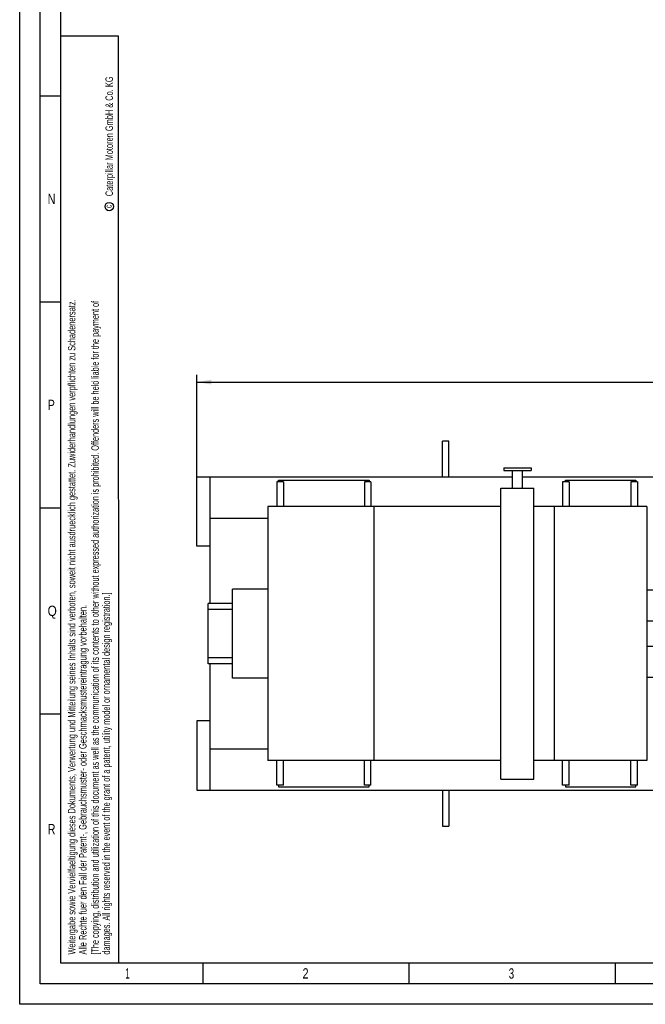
# Model space of a CAD drawing. Header units: millimetres. Extents: x 0 to 1189, y 0 to 841.
# Tile 1 of 140: x 0 to 152, y 0 to 239. Entities that reach past the tile are written whole.
import ezdxf
from ezdxf.enums import TextEntityAlignment as Align

# ---------------------------------------------------------------- set-up
doc = ezdxf.new("R2010")
doc.units = ezdxf.units.MM
doc.header["$LTSCALE"] = 65.395
doc.layers.get('0').update_dxf_attribs({"linetype": 'CONTINUOUS'})
doc.layers.add('6M25C_GENSET_GENERATOR_ABL2593', color=7, linetype='CONTINUOUS')
doc.layers.add('oben_13_VBL2590', color=7, linetype='CONTINUOUS')
doc.styles.get("Standard").update_dxf_attribs({"font": 'txt', "width": 0.6})
doc.styles.add('TEXTSTYLE_2', font='txt')
doc.dimstyles.new('DIMSTYLE_2', dxfattribs={"dimtxt": 3.5, "dimasz": 3.5, "dimexe": 1.8, "dimexo": 0, "dimgap": 0.875, "dimtad": 1, "dimdec": 0, "dimlfac": 25, "dimdsep": 46, "dimtxsty": 'STANDARD', "dimblk": '_FILLED', "dimblk1": '_FILLED', "dimblk2": '_FILLED', "dimcen": 0.09, "dimadec": 0, "dimazin": 0, "dimtp": 2, "dimtm": 2, "dimtfac": 1, "dimtdec": 0, "dimtofl": 0, "dimtmove": 0, "dimatfit": 3, "dimldrblk": '_FILLED', "dimfxl": 1, "dimtolj": 1, "dimarcsym": 0})

# ---------------------------------------------------------------- blocks, each defined once
blk = doc.blocks.new('_FILLED')
at = {"color": 0, "linetype": 'BYBLOCK'}
blk.add_solid([(0, 0), (-1, 0.167), (-1, -0.167)], dxfattribs=at)
blk = doc.blocks.new('*D6')
at = {"color": 2, "linetype": 'CONTINUOUS'}
for p, q in [((43, 128), (43, 152.84)), ((43, 151.04), (233.34, 151.04)), ((423.68, 151.04), (233.34, 151.04)), ((423.68, 106.9), (423.68, 152.84))]:
    blk.add_line(p, q, dxfattribs=at)
at = {"color": 2, "linetype": 'CONTINUOUS', "xscale": 3.5, "yscale": 3.5, "zscale": 3.5, "rotation": 180}
blk.add_blockref('_FILLED', (43, 151.04), dxfattribs=at)
at = {"color": 2, "linetype": 'CONTINUOUS', "xscale": 3.5, "yscale": 3.5, "zscale": 3.5}
blk.add_blockref('_FILLED', (423.68, 151.04), dxfattribs=at)
at = {"color": 2, "linetype": 'CONTINUOUS', "width": 0.619048}
blk.add_text('9517', height=3.5, dxfattribs=at).set_placement((233.34, 151.92), align=Align.CENTER)
blk = doc.blocks.new('9M25C_GENSET_STD_GRUNDRAHMEN_T1_PBL2592', base_point=(205.5, 90))
at = {"layer": '9M25C_GENSET_STD_GRUNDRAHMEN_T1_PBL2592', "color": 7, "linetype": 'CONTINUOUS'}
for p, q in [((102.52, 128), (102.52, 136.74)), ((104.12, 136.74), (102.52, 136.74)), ((104.12, 128), (104.12, 136.74)), ((43, 111.2), (43, 128)), ((119.52, 128), (43, 128)), ((46.2, 97.33), (46.2, 128)), ((188.32, 128), (121.92, 128)), ((46.2, 118), (60.16, 118)), ((46.2, 111.2), (43, 111.2)), ((46.2, 52), (46.2, 82.67)), ((43, 68.8), (43, 52)), ((46.2, 68.8), (43, 68.8)), ((46.2, 62), (60.16, 62)), ((43, 52), (368, 52)), ((102.52, 52), (102.52, 43.26)), ((104.12, 52), (104.12, 43.26)), ((102.52, 43.26), (104.12, 43.26))]:
    blk.add_line(p, q, dxfattribs=at)
blk = doc.blocks.new('9M25C_GENSET_STD_GRUNDRAHMEN_ABL2591', base_point=(205.5, 90))
at = {"layer": '9M25C_GENSET_STD_GRUNDRAHMEN_T1_PBL2592'}
blk.add_blockref('9M25C_GENSET_STD_GRUNDRAHMEN_T1_PBL2592', (205.5, 90), dxfattribs=at)
blk = doc.blocks.new('6M25C_GENSET_GENERATOR_T1_PBL2594', base_point=(104.2, 91.5))
at = {"layer": '6M25C_GENSET_GENERATOR_T1_PBL2594', "color": 7, "linetype": 'CONTINUOUS'}
for p, q in [((117.42, 130.2), (117.42, 129.6)), ((117.42, 130.2), (124.02, 130.2)), ((117.42, 129.6), (124.02, 129.6)), ((119.52, 125.32), (119.52, 129.6)), ((121.92, 125.32), (121.92, 129.6)), ((124.02, 130.2), (124.02, 129.6)), ((62.4, 126.8), (62.4, 120.84)), ((64, 126.8), (62.4, 126.8)), ((62.8, 126.8), (62.8, 127.2)), ((62.8, 127.2), (84.8, 127.2)), ((64, 126.8), (64, 120.84)), ((83.6, 126.8), (83.6, 120.84)), ((85.2, 126.8), (83.6, 126.8)), ((84.8, 127.2), (84.8, 126.8)), ((85.2, 126.8), (85.2, 120.84)), ((131.68, 126.8), (131.68, 120.84)), ((133.28, 126.8), (131.68, 126.8)), ((132.4, 126.8), (132.4, 127.2)), ((132.4, 127.2), (149.44, 127.2)), ((133.28, 126.8), (133.28, 120.84)), ((148.24, 126.8), (148.24, 120.84)), ((149.84, 126.8), (148.24, 126.8)), ((149.44, 127.2), (149.44, 126.8)), ((149.84, 126.8), (149.84, 120.84)), ((116.72, 54.68), (116.72, 125.32)), ((116.72, 125.32), (124.72, 125.32)), ((124.72, 54.68), (124.72, 125.32)), ((60.16, 120.84), (60.16, 59.16)), ((116.72, 120.84), (60.16, 120.84)), ((85.86, 120.84), (85.86, 59.16)), ((152.08, 120.84), (124.72, 120.84)), ((129.61, 120.84), (129.61, 59.16)), ((152.08, 120.84), (152.08, 59.16)), ((51.64, 79.2), (51.64, 100.8)), ((60.16, 100.8), (51.64, 100.8)), ((152.08, 100.6), (156.04, 100.6)), ((156.04, 100.6), (156.04, 79.4)), ((156.04, 98.2), (158.42, 98.2)), ((158.42, 98.2), (158.42, 81.8)), ((45.68, 82.67), (45.68, 97.33)), ((51.64, 97.33), (45.68, 97.33)), ((51.64, 95.88), (45.68, 95.88)), ((158.42, 94.5), (162.72, 94.5)), ((152.08, 93.08), (156.04, 93.08)), ((152.08, 86.92), (156.04, 86.92)), ((51.64, 84.12), (45.68, 84.12)), ((158.42, 85.5), (162.72, 85.5)), ((51.64, 82.67), (45.68, 82.67)), ((156.04, 81.8), (158.42, 81.8)), ((60.16, 79.2), (51.64, 79.2)), ((152.08, 79.4), (156.04, 79.4)), ((116.72, 59.16), (60.16, 59.16)), ((62.4, 53.2), (62.4, 59.16)), ((64, 53.2), (64, 59.16)), ((83.6, 53.2), (83.6, 59.16)), ((85.2, 53.2), (85.2, 59.16)), ((152.08, 59.16), (124.72, 59.16)), ((131.68, 53.2), (131.68, 59.16)), ((133.28, 53.2), (133.28, 59.16)), ((148.24, 53.2), (148.24, 59.16)), ((149.84, 53.2), (149.84, 59.16)), ((64, 53.2), (62.4, 53.2)), ((62.8, 53.2), (62.8, 52.8)), ((62.8, 52.8), (84.8, 52.8)), ((85.2, 53.2), (83.6, 53.2)), ((84.8, 52.8), (84.8, 53.2)), ((116.72, 54.68), (124.72, 54.68)), ((133.28, 53.2), (131.68, 53.2)), ((132.4, 53.2), (132.4, 52.8)), ((132.4, 52.8), (149.44, 52.8)), ((149.84, 53.2), (148.24, 53.2)), ((149.44, 52.8), (149.44, 53.2))]:
    blk.add_line(p, q, dxfattribs=at)
blk = doc.blocks.new('6M25C_GENSET_GENERATOR_ABL2593', base_point=(127.14, 91.5))
at = {"layer": '6M25C_GENSET_GENERATOR_T1_PBL2594'}
blk.add_blockref('6M25C_GENSET_GENERATOR_T1_PBL2594', (104.2, 91.5), dxfattribs=at)
blk = doc.blocks.new('OBEN_13_VBL2590', base_point=(233.34, 94.7))
at = {"layer": '6M25C_GENSET_GENERATOR_ABL2593'}
blk.add_blockref('6M25C_GENSET_GENERATOR_ABL2593', (127.14, 91.5), dxfattribs=at)
at = {"layer": '9M25C_GENSET_STD_GRUNDRAHMEN_ABL2591'}
blk.add_blockref('9M25C_GENSET_STD_GRUNDRAHMEN_ABL2591', (205.5, 90), dxfattribs=at)

msp = doc.modelspace()

# ---------------------------------------------------------------- linework, layer by layer
at = {"color": 5, "linetype": 'CONTINUOUS'}
for p, q in [((0, 0), (0, 841)), ((10, 10), (10, 831)), ((24, 235), (10, 235)), ((24.03169, 10.02791), (24, 235)), ((5, 220.5), (10, 220.5)), ((5, 170.5), (10, 170.5)), ((5, 120.5), (10, 120.5)), ((5, 70.5), (10, 70.5)), ((1179, 10), (10, 10)), ((44.5, 5), (44.5, 10)), ((94.5, 5), (94.5, 10)), ((144.5, 5), (144.5, 10)), ((1189, 0), (0, 0))]:
    msp.add_line(p, q, dxfattribs=at)
at = {"color": 6, "linetype": 'CONTINUOUS'}
for p, q in [((5, 5), (5, 836)), ((1184, 5), (5, 5))]:
    msp.add_line(p, q, dxfattribs=at)
at = {"color": 5, "linetype": 'CONTINUOUS'}
msp.add_circle((21.73087, 193.65021), 1.02756, dxfattribs=at)

# ---------------------------------------------------------------- block references
at = {"layer": 'oben_13_VBL2590'}
msp.add_blockref('OBEN_13_VBL2590', (233.33893, 94.7), dxfattribs=at)

# ---------------------------------------------------------------- texts
at = {"color": 5, "linetype": 'CONTINUOUS', "style": 'TEXTSTYLE_2'}
for s, height, width, p in [('Caterpillar Motoren GmbH & Co. KG', 1.8, 0.62482, (22.60443, 196.16476)), ('c', 1.6, 0.547619, (22.30005, 193.32223)), ('Weitergabe sowie Vervielfaeltigung dieses Dokuments, Verwertung und Mitteilung seines Inhalts sind verboten, soweit nicht ausdruecklich gestattet. Zuwiderhandlungen verpflichten zu Schadenersatz.', 1.8, 0.596947, (13.50773, 12.07629)), ('[The copying, distribution and utilization of this document as well as the communication of its contents to other without expressed authorization is prohibited. Offenders will be held liable for the payment of', 1.8, 0.587833, (19.18189, 12.07629)), ('damages. All rights reserved in the event of the grant of a patent, utility model or ornamental design registration.]', 1.8, 0.587302, (21.88189, 12.07629)), ('Alle Rechte fuer den Fall der Patent-, Gebrauchsmuster- oder Geschmacksmustereintragung vorbehalten.', 1.8, 0.601429, (16.20773, 12.07629))]:
    msp.add_text(s, height=height, rotation=90, dxfattribs=dict(at, width=width)).set_placement(p)
for s, width, p in [('N', 0.785714, (6.77091, 194.271)), ('P', 0.785714, (6.77091, 144.271)), ('Q', 0.857143, (6.77091, 94.271)), ('R', 0.785714, (6.77091, 41.271)), ('1', 0.571429, (25.606, 6.248)), ('2', 0.785714, (68.606, 6.248)), ('3', 0.714286, (118.606, 6.248))]:
    msp.add_text(s, height=2.50001, dxfattribs=dict(at, width=width)).set_placement(p)

# ---------------------------------------------------------------- dimensions: what is measured, and where the dimension line sits
at = {"color": 2, "linetype": 'CONTINUOUS'}
dim = msp.add_linear_dim(base=(423.67786, 151.0404), p1=(43, 128), p2=(423.67786, 106.8972), dimstyle='DIMSTYLE_2', dxfattribs=at)
dim.commit()
dim.dimension.update_dxf_attribs({"geometry": '*D6', "text_midpoint": (233.0056, 151.0404), "dimtype": 160})

doc.saveas('drawing.dxf')
